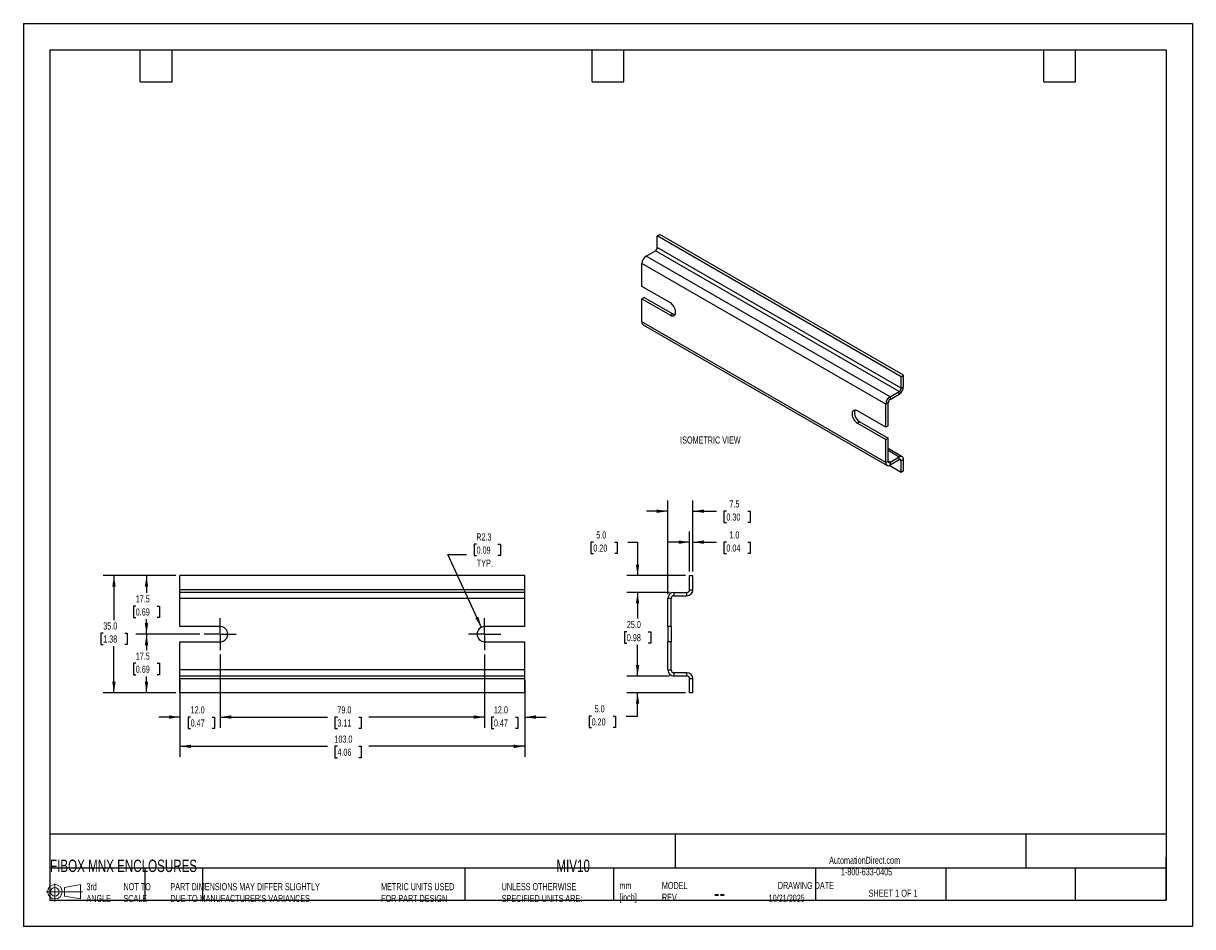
# Model space of a CAD drawing. Header units: millimetres. Extents: x 0 to 349, y 0 to 270.
import ezdxf

# ---------------------------------------------------------------- set-up
doc = ezdxf.new("R2010")
doc.units = ezdxf.units.MM
doc.linetypes.add('CENTERX2', pattern=[20.32, 12.7, -2.54, 2.54, -2.54])
doc.layers.add('CENTER', color=40, linetype='CENTERX2')
doc.layers.add('DIMENSIONS', color=140, linetype='Continuous', lineweight=25)
doc.layers.add('TEXT', color=140, linetype='Continuous', lineweight=25)
doc.styles.add('SLDTEXTSTYLE0', font='TXT', dxfattribs={"width": 0.7})
doc.styles.add('SLDTEXTSTYLE1', font='TXT', dxfattribs={"width": 0.65})
doc.dimstyles.new('SLDDIMSTYLE0', dxfattribs={"dimtxt": 2.158008, "dimasz": 3.302, "dimexe": 0, "dimexo": 0.0625, "dimgap": 0.539502, "dimtad": 0, "dimtih": 1, "dimtoh": 1, "dimdec": 1, "dimrnd": 1e-09, "dimzin": 4, "dimdsep": 46, "dimtxsty": 'SLDTEXTSTYLE0', "dimsah": 1, "dimcen": 0.09, "dimadec": 0, "dimazin": 1, "dimtfac": 1, "dimtdec": 1, "dimtmove": 0, "dimatfit": 0, "dimfxl": 0, "dimfrac": 2, "dimtolj": 1, "dimtzin": 12, "dimarcsym": 0})
doc.dimstyles.new('SLDDIMSTYLE1', dxfattribs={"dimtxt": 2.158008, "dimasz": 3.302, "dimexe": 0, "dimexo": 0.0625, "dimgap": 0.539502, "dimtad": 0, "dimtih": 1, "dimtoh": 1, "dimdec": 1, "dimrnd": 1e-09, "dimzin": 4, "dimdsep": 46, "dimtxsty": 'SLDTEXTSTYLE0', "dimsah": 1, "dimcen": 0.09, "dimadec": 0, "dimazin": 1, "dimtfac": 1, "dimtdec": 1, "dimtofl": 0, "dimtmove": 0, "dimatfit": 3, "dimfxl": 0, "dimfrac": 2, "dimtolj": 1, "dimtzin": 12, "dimarcsym": 0})
doc.dimstyles.new('SLDDIMSTYLE2', dxfattribs={"dimtxt": 2.158008, "dimasz": 3.302, "dimexe": 0, "dimexo": 0.0625, "dimgap": 0.539502, "dimtad": 0, "dimtih": 1, "dimtoh": 1, "dimdec": 1, "dimrnd": 1e-09, "dimzin": 12, "dimdsep": 46, "dimtxsty": 'SLDTEXTSTYLE0', "dimsah": 1, "dimcen": 0.09, "dimadec": 0, "dimazin": 3, "dimtfac": 1, "dimtdec": 1, "dimtofl": 0, "dimtmove": 0, "dimatfit": 3, "dimfxl": 0, "dimfrac": 2, "dimtolj": 1, "dimtzin": 12, "dimarcsym": 0})
doc.dimstyles.new('SLDDIMSTYLE3', dxfattribs={"dimtxt": 2.158008, "dimasz": 3.302, "dimexe": 0, "dimexo": 0.0625, "dimgap": 0.539502, "dimtad": 0, "dimtih": 1, "dimtoh": 1, "dimdec": 1, "dimrnd": 1e-09, "dimzin": 12, "dimdsep": 46, "dimtxsty": 'SLDTEXTSTYLE0', "dimsah": 1, "dimcen": 0, "dimadec": 0, "dimazin": 3, "dimtfac": 1, "dimtdec": 1, "dimtofl": 0, "dimtmove": 0, "dimatfit": 3, "dimfxl": 0, "dimfrac": 2, "dimtolj": 1, "dimtzin": 12, "dimarcsym": 0})
doc.dimstyles.new('SLDDIMSTYLE4', dxfattribs={"dimtxt": 2.158008, "dimasz": 3.302, "dimexe": 0, "dimexo": 0.0625, "dimgap": 0.539502, "dimtad": 0, "dimtih": 1, "dimtoh": 1, "dimdec": 1, "dimrnd": 1e-09, "dimzin": 12, "dimdsep": 46, "dimtxsty": 'SLDTEXTSTYLE0', "dimsah": 1, "dimcen": 0.09, "dimadec": 0, "dimazin": 3, "dimtfac": 1, "dimtdec": 1, "dimtmove": 0, "dimatfit": 0, "dimfxl": 0, "dimfrac": 2, "dimtolj": 1, "dimtzin": 12, "dimarcsym": 0})

# ---------------------------------------------------------------- blocks, each defined once
blk = doc.blocks.new('Block11')
at = {"color": 7, "linetype": 'Continuous', "lineweight": 18}
for p, q in [((2.59, 5.31), (2.59, 0)), ((5.48, 4.17), (10.18, 5.03)), ((5.48, 1.6), (5.48, 4.17)), ((10.18, 5.03), (10.18, 0.73)), ((0, 2.88), (10.87, 2.88)), ((5.48, 1.6), (10.18, 0.73))]:
    blk.add_line(p, q, dxfattribs=at)
for radius in [2.15, 1.29]:
    blk.add_circle((2.59, 2.88), radius, dxfattribs=at)
blk = doc.blocks.new('Block12')
at = {"color": 7, "linetype": 'Continuous'}
blk.add_blockref('Block11', (0, 0), dxfattribs=at)
blk = doc.blocks.new('_D')
at = {"layer": 'DIMENSIONS'}
for p, q in [((137.78, 81.32), (137.78, 59.44)), ((149.78, 73.61), (149.78, 59.44)), ((137.78, 62.61), (131.43, 62.61)), ((140.54, 62.61), (139.82, 62.61)), ((139.82, 62.61), (139.82, 59.18)), ((146.95, 62.61), (147.68, 62.61)), ((147.68, 62.61), (147.68, 59.18)), ((149.78, 62.61), (156.13, 62.61)), ((139.82, 59.18), (140.54, 59.18)), ((147.68, 59.18), (146.95, 59.18))]:
    blk.add_line(p, q, dxfattribs=at)
for points in [[(137.78, 62.61), (134.47, 63.12), (134.47, 62.1)], [(149.78, 62.61), (153.08, 62.1), (153.08, 63.12)]]:
    blk.add_solid(points, dxfattribs=at)
at = {"layer": 'DIMENSIONS', "char_height": 2.117, "attachment_point": 1, "style": 'SLDTEXTSTYLE0'}
for s, insert in [('12.0', (140.54, 65.82)), ('0.47', (140.54, 61.91))]:
    blk.add_mtext(s, dxfattribs=dict(at, insert=insert))
blk = doc.blocks.new('_D_1')
at = {"layer": 'DIMENSIONS'}
for p, q in [((58.78, 81.32), (58.78, 59.44)), ((137.78, 81.32), (137.78, 59.44)), ((58.78, 62.61), (90.88, 62.61)), ((93.8, 62.61), (93.08, 62.61)), ((93.08, 62.61), (93.08, 59.18)), ((100.22, 62.61), (100.94, 62.61)), ((100.94, 62.61), (100.94, 59.18)), ((137.78, 62.61), (103.14, 62.61)), ((93.08, 59.18), (93.8, 59.18)), ((100.94, 59.18), (100.22, 59.18))]:
    blk.add_line(p, q, dxfattribs=at)
for points in [[(58.78, 62.61), (62.08, 62.1), (62.08, 63.12)], [(137.78, 62.61), (134.47, 63.12), (134.47, 62.1)]]:
    blk.add_solid(points, dxfattribs=at)
at = {"layer": 'DIMENSIONS', "char_height": 2.117, "attachment_point": 1, "style": 'SLDTEXTSTYLE0'}
for s, insert in [('79.0', (93.8, 65.82)), ('3.11', (93.8, 61.91))]:
    blk.add_mtext(s, dxfattribs=dict(at, insert=insert))
blk = doc.blocks.new('_D_2')
at = {"layer": 'DIMENSIONS'}
for p, q in [((58.78, 81.32), (58.78, 59.44)), ((46.78, 73.61), (46.78, 59.44)), ((46.78, 62.61), (40.43, 62.61)), ((49.97, 62.61), (49.24, 62.61)), ((49.24, 62.61), (49.24, 59.18)), ((56.38, 62.61), (57.1, 62.61)), ((57.1, 62.61), (57.1, 59.18)), ((58.78, 62.61), (65.13, 62.61)), ((49.24, 59.18), (49.97, 59.18)), ((57.1, 59.18), (56.38, 59.18))]:
    blk.add_line(p, q, dxfattribs=at)
for points in [[(46.78, 62.61), (43.47, 63.12), (43.47, 62.1)], [(58.78, 62.61), (62.08, 62.1), (62.08, 63.12)]]:
    blk.add_solid(points, dxfattribs=at)
at = {"layer": 'DIMENSIONS', "char_height": 2.117, "attachment_point": 1, "style": 'SLDTEXTSTYLE0'}
for s, insert in [('12.0', (49.97, 65.82)), ('0.47', (49.97, 61.91))]:
    blk.add_mtext(s, dxfattribs=dict(at, insert=insert))
blk = doc.blocks.new('_D_3')
at = {"layer": 'DIMENSIONS'}
for p, q in [((46.78, 68.61), (46.78, 50.7)), ((149.78, 68.61), (149.78, 50.7)), ((46.78, 53.88), (90.88, 53.88)), ((93.8, 53.88), (93.08, 53.88)), ((93.08, 53.88), (93.08, 50.45)), ((100.22, 53.88), (100.94, 53.88)), ((100.94, 53.88), (100.94, 50.45)), ((149.78, 53.88), (103.14, 53.88)), ((93.08, 50.45), (93.8, 50.45)), ((100.94, 50.45), (100.22, 50.45))]:
    blk.add_line(p, q, dxfattribs=at)
for points in [[(46.78, 53.88), (50.08, 53.37), (50.08, 54.38)], [(149.78, 53.88), (146.47, 54.38), (146.47, 53.37)]]:
    blk.add_solid(points, dxfattribs=at)
at = {"layer": 'DIMENSIONS', "char_height": 2.117, "attachment_point": 1, "style": 'SLDTEXTSTYLE0'}
for s, insert in [('103.0', (92.91, 57.09)), ('4.06', (93.8, 53.17))]:
    blk.add_mtext(s, dxfattribs=dict(at, insert=insert))
blk = doc.blocks.new('_D_4')
at = {"layer": 'DIMENSIONS'}
for p, q in [((52.72, 87.38), (33.6, 87.38)), ((36.78, 87.38), (36.78, 82.59)), ((33.57, 78.68), (32.85, 78.68)), ((32.85, 78.68), (32.85, 75.25)), ((39.98, 78.68), (40.71, 78.68)), ((40.71, 78.68), (40.71, 75.25)), ((32.85, 75.25), (33.57, 75.25)), ((36.78, 69.88), (36.78, 74.76)), ((40.71, 75.25), (39.98, 75.25)), ((45.51, 69.88), (33.6, 69.88))]:
    blk.add_line(p, q, dxfattribs=at)
for points in [[(36.78, 87.38), (36.27, 84.07), (37.28, 84.07)], [(36.78, 69.88), (37.28, 73.18), (36.27, 73.18)]]:
    blk.add_solid(points, dxfattribs=at)
at = {"layer": 'DIMENSIONS', "char_height": 2.117, "attachment_point": 1, "style": 'SLDTEXTSTYLE0'}
for s, insert in [('17.5', (33.57, 81.89)), ('0.69', (33.57, 77.97))]:
    blk.add_mtext(s, dxfattribs=dict(at, insert=insert))
blk = doc.blocks.new('_D_5')
at = {"layer": 'DIMENSIONS'}
for p, q in [((45.51, 104.88), (33.6, 104.88)), ((36.78, 104.88), (36.78, 99.69)), ((33.57, 95.78), (32.85, 95.78)), ((32.85, 95.78), (32.85, 92.35)), ((39.98, 95.78), (40.71, 95.78)), ((40.71, 95.78), (40.71, 92.35)), ((32.85, 92.35), (33.57, 92.35)), ((36.78, 87.38), (36.78, 91.86)), ((40.71, 92.35), (39.98, 92.35)), ((52.72, 87.38), (33.6, 87.38))]:
    blk.add_line(p, q, dxfattribs=at)
for points in [[(36.78, 104.88), (36.27, 101.57), (37.28, 101.57)], [(36.78, 87.38), (37.28, 90.68), (36.27, 90.68)]]:
    blk.add_solid(points, dxfattribs=at)
at = {"layer": 'DIMENSIONS', "char_height": 2.117, "attachment_point": 1, "style": 'SLDTEXTSTYLE0'}
for s, insert in [('17.5', (33.57, 98.99)), ('0.69', (33.57, 95.07))]:
    blk.add_mtext(s, dxfattribs=dict(at, insert=insert))
blk = doc.blocks.new('_D_6')
at = {"layer": 'DIMENSIONS'}
for p, q in [((45.51, 104.88), (23.88, 104.88)), ((27.06, 104.88), (27.06, 91.6)), ((23.85, 87.69), (23.13, 87.69)), ((23.13, 87.69), (23.13, 84.26)), ((30.26, 87.69), (30.99, 87.69)), ((30.99, 87.69), (30.99, 84.26)), ((23.13, 84.26), (23.85, 84.26)), ((30.99, 84.26), (30.26, 84.26)), ((27.06, 69.88), (27.06, 83.78)), ((45.51, 69.88), (23.88, 69.88))]:
    blk.add_line(p, q, dxfattribs=at)
for points in [[(27.06, 104.88), (26.55, 101.57), (27.57, 101.57)], [(27.06, 69.88), (27.57, 73.18), (26.55, 73.18)]]:
    blk.add_solid(points, dxfattribs=at)
at = {"layer": 'DIMENSIONS', "char_height": 2.117, "attachment_point": 1, "style": 'SLDTEXTSTYLE0'}
for s, insert in [('35.0', (23.85, 90.9)), ('1.38', (23.85, 86.99))]:
    blk.add_mtext(s, dxfattribs=dict(at, insert=insert))
blk = doc.blocks.new('_D_7')
at = {"layer": 'DIMENSIONS'}
for p, q in [((135.36, 114.27), (134.63, 114.27)), ((134.63, 114.27), (134.63, 110.84)), ((141.77, 114.27), (142.5, 114.27)), ((142.5, 114.27), (142.5, 110.84)), ((136.83, 89.42), (126.77, 111.14)), ((126.77, 111.14), (132.32, 111.14)), ((134.63, 110.84), (135.36, 110.84)), ((142.5, 110.84), (141.77, 110.84))]:
    blk.add_line(p, q, dxfattribs=at)
blk.add_solid([(136.83, 89.42), (135.9, 92.63), (134.98, 92.2)], dxfattribs=at)
at = {"layer": 'DIMENSIONS', "char_height": 2.117, "attachment_point": 1, "style": 'SLDTEXTSTYLE0'}
for s, insert in [('R2.3', (135.28, 117.48)), ('0.09', (135.36, 113.57)), ('TYP.', (135.46, 109.66))]:
    blk.add_mtext(s, dxfattribs=dict(at, insert=insert))
blk = doc.blocks.new('SW_CENTERMARKSYMBOL_0')
at = {"layer": 'CENTER', "color": 0}
for p, q in [((0, 2.54), (0, 4.79)), ((-2.54, 0), (-4.79, 0)), ((0, 0), (-2.54, 0)), ((0, 0), (0, 2.54)), ((0, 0), (0, -2.54)), ((0, 0), (2.54, 0)), ((2.54, 0), (4.79, 0)), ((0, -2.54), (0, -4.79))]:
    blk.add_line(p, q, dxfattribs=at)
blk = doc.blocks.new('SW_CENTERMARKSYMBOL_1')
at = {"layer": 'CENTER', "color": 0}
for p, q in [((0, 2.54), (0, 4.79)), ((-2.54, 0), (-4.79, 0)), ((0, 0), (-2.54, 0)), ((0, 0), (0, 2.54)), ((0, 0), (0, -2.54)), ((0, 0), (2.54, 0)), ((2.54, 0), (4.79, 0)), ((0, -2.54), (0, -4.79))]:
    blk.add_line(p, q, dxfattribs=at)
blk = doc.blocks.new('_D_8')
at = {"layer": 'DIMENSIONS'}
for p, q in [((199.01, 106.15), (199.01, 118.05)), ((200.01, 106.15), (200.01, 118.05)), ((199.01, 114.88), (192.66, 114.88)), ((200.01, 114.88), (207.07, 114.88)), ((210, 114.88), (209.27, 114.88)), ((209.27, 114.88), (209.27, 111.45)), ((216.41, 114.88), (217.13, 114.88)), ((217.13, 114.88), (217.13, 111.45)), ((209.27, 111.45), (210, 111.45)), ((217.13, 111.45), (216.41, 111.45))]:
    blk.add_line(p, q, dxfattribs=at)
for points in [[(199.01, 114.88), (195.71, 115.38), (195.71, 114.37)], [(200.01, 114.88), (203.31, 114.37), (203.31, 115.38)]]:
    blk.add_solid(points, dxfattribs=at)
at = {"layer": 'DIMENSIONS', "char_height": 2.117, "attachment_point": 1, "style": 'SLDTEXTSTYLE0'}
for s, insert in [('1.0', (210.89, 118.09)), ('0.04', (210, 114.17))]:
    blk.add_mtext(s, dxfattribs=dict(at, insert=insert))
blk = doc.blocks.new('_D_9')
at = {"layer": 'DIMENSIONS'}
for p, q in [((192.51, 99.35), (192.51, 127.31)), ((200.01, 106.15), (200.01, 127.31)), ((192.51, 124.13), (186.16, 124.13)), ((200.01, 124.13), (207.07, 124.13)), ((210, 124.13), (209.27, 124.13)), ((209.27, 124.13), (209.27, 120.7)), ((216.41, 124.13), (217.13, 124.13)), ((217.13, 124.13), (217.13, 120.7)), ((209.27, 120.7), (210, 120.7)), ((217.13, 120.7), (216.41, 120.7))]:
    blk.add_line(p, q, dxfattribs=at)
for points in [[(192.51, 124.13), (189.21, 124.64), (189.21, 123.62)], [(200.01, 124.13), (203.31, 123.62), (203.31, 124.64)]]:
    blk.add_solid(points, dxfattribs=at)
at = {"layer": 'DIMENSIONS', "char_height": 2.117, "attachment_point": 1, "style": 'SLDTEXTSTYLE0'}
for s, insert in [('7.5', (210.89, 127.34)), ('0.30', (210, 123.43))]:
    blk.add_mtext(s, dxfattribs=dict(at, insert=insert))
blk = doc.blocks.new('_D_10')
at = {"layer": 'DIMENSIONS'}
for p, q in [((170.25, 114.88), (169.52, 114.88)), ((169.52, 114.88), (169.52, 111.45)), ((176.66, 114.88), (177.38, 114.88)), ((177.38, 114.88), (177.38, 111.45)), ((180.55, 114.88), (183.46, 114.88)), ((183.46, 114.88), (183.46, 104.88)), ((169.52, 111.45), (170.25, 111.45)), ((177.38, 111.45), (176.66, 111.45)), ((197.74, 104.88), (180.28, 104.88)), ((193.04, 99.88), (180.28, 99.88)), ((183.46, 99.88), (183.46, 93.53))]:
    blk.add_line(p, q, dxfattribs=at)
for points in [[(183.46, 104.88), (183.96, 108.18), (182.95, 108.18)], [(183.46, 99.88), (182.95, 96.57), (183.96, 96.57)]]:
    blk.add_solid(points, dxfattribs=at)
at = {"layer": 'DIMENSIONS', "char_height": 2.117, "attachment_point": 1, "style": 'SLDTEXTSTYLE0'}
for s, insert in [('5.0', (171.14, 118.09)), ('0.20', (170.25, 114.17))]:
    blk.add_mtext(s, dxfattribs=dict(at, insert=insert))
blk = doc.blocks.new('_D_11')
at = {"layer": 'DIMENSIONS'}
for p, q in [((193.04, 99.88), (180.28, 99.88)), ((183.46, 99.88), (183.46, 92.02)), ((180.25, 88.11), (179.52, 88.11)), ((179.52, 88.11), (179.52, 84.68)), ((186.66, 88.11), (187.39, 88.11)), ((187.39, 88.11), (187.39, 84.68)), ((179.52, 84.68), (180.25, 84.68)), ((183.46, 74.88), (183.46, 84.2)), ((187.39, 84.68), (186.66, 84.68)), ((193.04, 74.88), (180.28, 74.88))]:
    blk.add_line(p, q, dxfattribs=at)
for points in [[(183.46, 99.88), (182.95, 96.57), (183.96, 96.57)], [(183.46, 74.88), (183.96, 78.18), (182.95, 78.18)]]:
    blk.add_solid(points, dxfattribs=at)
at = {"layer": 'DIMENSIONS', "char_height": 2.117, "attachment_point": 1, "style": 'SLDTEXTSTYLE0'}
for s, insert in [('25.0', (180.25, 91.32)), ('0.98', (180.25, 87.41))]:
    blk.add_mtext(s, dxfattribs=dict(at, insert=insert))
blk = doc.blocks.new('_D_12')
at = {"layer": 'DIMENSIONS'}
for p, q in [((183.46, 74.88), (183.46, 81.23)), ((193.04, 74.88), (180.28, 74.88)), ((197.74, 69.88), (180.28, 69.88)), ((183.46, 62.92), (183.46, 69.88)), ((169.72, 62.92), (168.99, 62.92)), ((168.99, 62.92), (168.99, 59.49)), ((176.13, 62.92), (176.85, 62.92)), ((176.85, 62.92), (176.85, 59.49)), ((180.02, 62.92), (183.46, 62.92)), ((168.99, 59.49), (169.72, 59.49)), ((176.85, 59.49), (176.13, 59.49))]:
    blk.add_line(p, q, dxfattribs=at)
for points in [[(183.46, 74.88), (183.96, 78.18), (182.95, 78.18)], [(183.46, 69.88), (182.95, 66.57), (183.96, 66.57)]]:
    blk.add_solid(points, dxfattribs=at)
at = {"layer": 'DIMENSIONS', "char_height": 2.117, "attachment_point": 1, "style": 'SLDTEXTSTYLE0'}
for s, insert in [('5.0', (170.61, 66.13)), ('0.20', (169.72, 62.22))]:
    blk.add_mtext(s, dxfattribs=dict(at, insert=insert))

msp = doc.modelspace()

# ---------------------------------------------------------------- linework, layer by layer
at = {"color": 7, "linetype": 'Continuous'}
for p, q in [((0, 269.88), (0, 0)), ((0, 269.88), (349.25, 269.88)), ((349.25, 269.88), (349.25, 0)), ((349.25, 0), (0, 0))]:
    msp.add_line(p, q, dxfattribs=at)
for p, q in [((189.36, 206.36), (190.07, 206.77)), ((262.2, 164.31), (189.36, 206.36)), ((189.36, 202.93), (189.36, 206.36)), ((262.9, 164.72), (190.07, 206.77)), ((262.2, 160.88), (189.36, 202.93)), ((186.04, 200.36), (188.8, 201.95)), ((258.87, 158.31), (186.04, 200.36)), ((261.63, 159.9), (188.8, 201.95)), ((257.6, 156.11), (184.77, 198.15)), ((184.77, 191.25), (184.77, 198.15)), ((193.25, 186.35), (184.77, 191.25)), ((185.48, 187.99), (184.77, 187.58)), ((184.77, 180.68), (184.77, 187.58)), ((184.77, 187.58), (193.25, 182.68)), ((185.48, 187.99), (193.96, 183.09)), ((193.96, 183.09), (193.25, 182.68)), ((257.6, 138.63), (184.77, 180.68)), ((185.14, 179.85), (257.97, 137.81)), ((262.2, 164.31), (262.9, 164.72)), ((262.2, 160.88), (262.2, 164.31)), ((262.9, 161.29), (262.9, 164.72)), ((262.2, 160.88), (262.9, 161.29)), ((258.87, 158.31), (261.63, 159.9)), ((258.87, 157.5), (261.63, 159.09)), ((258.87, 158.31), (258.87, 157.5)), ((261.63, 159.09), (261.63, 159.9)), ((257.6, 149.21), (249.12, 154.11)), ((258.31, 156.52), (257.6, 156.11)), ((257.6, 149.21), (257.6, 156.11)), ((258.31, 149.62), (258.31, 156.52)), ((249.82, 150.84), (249.12, 150.43)), ((249.12, 150.43), (257.6, 145.53)), ((249.82, 150.84), (258.31, 145.94)), ((258.31, 149.62), (257.6, 149.21)), ((258.31, 145.94), (257.6, 145.53)), ((257.6, 138.63), (257.6, 145.53)), ((258.31, 139.04), (258.31, 145.94)), ((262.53, 140.4), (258.31, 142.83)), ((261.63, 140.31), (258.31, 142.23)), ((261.63, 140.31), (258.87, 138.72)), ((261.63, 139.49), (261.63, 140.31)), ((257.6, 138.63), (258.31, 139.04)), ((258.87, 138.72), (258.31, 139.04)), ((262.2, 135.73), (258.64, 137.79)), ((261.63, 139.49), (258.87, 137.9)), ((258.87, 138.72), (258.87, 137.9)), ((262.2, 139.16), (261.63, 139.49)), ((262.9, 139.57), (262.2, 139.16)), ((262.2, 135.73), (262.2, 139.16)), ((262.9, 136.14), (262.9, 139.57)), ((262.9, 136.14), (262.2, 135.73)), ((149.78, 104.88), (46.78, 104.88)), ((46.78, 100.68), (46.78, 104.88)), ((149.78, 100.68), (149.78, 104.88)), ((199.01, 104.88), (200.01, 104.88)), ((199.01, 100.68), (199.01, 104.88)), ((200.01, 100.68), (200.01, 104.88)), ((149.78, 100.68), (46.78, 100.68)), ((46.78, 99.88), (46.78, 100.68)), ((149.78, 99.88), (46.78, 99.88)), ((46.78, 98.08), (46.78, 99.88)), ((46.78, 89.63), (46.78, 98.08)), ((149.78, 98.08), (46.78, 98.08)), ((149.78, 99.88), (149.78, 100.68)), ((149.78, 98.08), (149.78, 99.88)), ((149.78, 89.63), (149.78, 98.08)), ((193.51, 98.08), (192.51, 98.08)), ((192.51, 89.63), (192.51, 98.08)), ((193.51, 89.63), (193.51, 98.08)), ((194.31, 99.88), (194.31, 98.88)), ((194.31, 99.88), (198.21, 99.88)), ((194.31, 98.88), (198.21, 98.88)), ((198.21, 98.88), (198.21, 99.88)), ((199.01, 100.68), (200.01, 100.68)), ((58.78, 89.63), (46.78, 89.63)), ((149.78, 89.63), (137.78, 89.63)), ((193.51, 89.63), (192.51, 89.63)), ((192.51, 89.63), (192.51, 85.13)), ((193.51, 89.63), (193.51, 85.13)), ((46.78, 76.68), (46.78, 85.13)), ((46.78, 85.13), (58.78, 85.13)), ((137.78, 85.13), (149.78, 85.13)), ((149.78, 76.68), (149.78, 85.13)), ((193.51, 85.13), (192.51, 85.13)), ((192.51, 76.68), (192.51, 85.13)), ((193.51, 76.68), (193.51, 85.13)), ((149.78, 76.68), (46.78, 76.68)), ((46.78, 74.88), (46.78, 76.68)), ((149.78, 74.88), (46.78, 74.88)), ((46.78, 74.08), (46.78, 74.88)), ((149.78, 74.08), (46.78, 74.08)), ((46.78, 69.88), (46.78, 74.08)), ((149.78, 74.88), (149.78, 76.68)), ((149.78, 74.08), (149.78, 74.88)), ((149.78, 69.88), (149.78, 74.08)), ((192.51, 76.68), (193.51, 76.68)), ((194.31, 75.88), (194.31, 74.88)), ((198.21, 75.88), (194.31, 75.88)), ((198.21, 74.88), (194.31, 74.88)), ((198.21, 74.88), (198.21, 75.88)), ((199.01, 69.88), (199.01, 74.08)), ((200.01, 74.08), (199.01, 74.08)), ((200.01, 69.88), (200.01, 74.08)), ((149.78, 69.88), (46.78, 69.88)), ((200.01, 69.88), (199.01, 69.88))]:
    msp.add_line(p, q)
at = {"flags": 128}
for points in [[(193.25, 182.68), (193.55, 182.54), (193.83, 182.47), (194.09, 182.47), (194.33, 182.54), (194.52, 182.68), (194.68, 182.88), (194.78, 183.13), (194.84, 183.43), (194.84, 183.77), (194.78, 184.14), (194.68, 184.51), (194.52, 184.89), (194.33, 185.26), (194.09, 185.6), (193.83, 185.9), (193.55, 186.15), (193.25, 186.35)], [(249.12, 154.11), (248.82, 154.24), (248.54, 154.31), (248.28, 154.31), (248.04, 154.25), (247.85, 154.11), (247.69, 153.91), (247.59, 153.66), (247.53, 153.35), (247.53, 153.01), (247.59, 152.65), (247.69, 152.27), (247.85, 151.9), (248.04, 151.53), (248.28, 151.19), (248.54, 150.89), (248.82, 150.63), (249.12, 150.43)]]:
    msp.add_lwpolyline(points, dxfattribs=at)
for centre, radius, start, end in [((188.14, 202.99), 1.23, 302.6055, 357.3945), ((187.53, 198.03), 2.77, 122.6055, 177.3945), ((194.71, 184.28), 1.41, 237.8085, 268.4295), ((185.65, 180.58), 0.887, 173.7012, 234.9867), ((260.14, 161.42), 2.77, 302.6055, 357.3945), ((260.97, 160.94), 1.23, 302.6055, 357.3945), ((260.36, 155.98), 2.77, 122.6055, 177.3945), ((259.54, 156.46), 1.23, 122.6055, 177.3945), ((251.25, 153.46), 2.98, 163.098, 241.3044), ((262.13, 139.7), 0.786, 350.786, 129.2033), ((258.38, 138.51), 0.786, 170.786, 309.2033), ((258.65, 138.99), 0.349, 170.786, 309.2033), ((261.85, 139.22), 0.349, 350.786, 129.2033), ((194.31, 98.08), 1.8, 90, 180), ((194.31, 98.08), 0.8, 90, 180), ((198.21, 100.68), 1.8, 270, 0), ((198.21, 100.68), 0.8, 270, 0), ((58.78, 87.38), 2.25, 270, 90), ((137.78, 87.38), 2.25, 90, 270), ((194.31, 76.68), 1.8, 180, 270), ((194.31, 76.68), 0.8, 180, 270), ((198.21, 74.08), 1.8, 0, 90), ((198.21, 74.08), 0.8, 0, 90)]:
    msp.add_arc(centre, radius, start, end)
at = {"layer": 'TEXT'}
for p, q in [((7.94, 261.94), (341.31, 261.94)), ((7.94, 261.94), (7.94, 7.94)), ((34.92, 252.41), (34.92, 261.94)), ((44.45, 252.41), (44.45, 261.94)), ((169.86, 252.41), (169.86, 261.94)), ((179.39, 252.41), (179.39, 261.94)), ((341.31, 261.94), (341.31, 7.94)), ((304.8, 252.41), (304.8, 261.94)), ((314.32, 252.41), (314.32, 261.94)), ((34.92, 252.41), (44.45, 252.41)), ((169.86, 252.41), (179.39, 252.41)), ((304.8, 252.41), (314.32, 252.41)), ((341.31, 27.66), (7.94, 27.66)), ((194.7, 27.66), (194.7, 17.46)), ((299.47, 27.66), (299.47, 17.46)), ((341.31, 7.94), (341.31, 20.64)), ((341.31, 17.46), (7.94, 17.46)), ((36.31, 17.46), (36.31, 7.94)), ((53.55, 17.46), (53.55, 7.94)), ((131.86, 17.46), (131.86, 7.94)), ((176.25, 17.46), (176.25, 7.94)), ((236.63, 17.46), (236.63, 7.94)), ((275.58, 17.46), (275.58, 7.94)), ((314.19, 17.46), (314.19, 7.94)), ((7.94, 7.94), (341.31, 7.94))]:
    msp.add_line(p, q, dxfattribs=at)

# ---------------------------------------------------------------- block references
at = {"layer": 'CENTER'}
for name, p in [('SW_CENTERMARKSYMBOL_1', (58.78, 87.38)), ('SW_CENTERMARKSYMBOL_0', (137.78, 87.38))]:
    msp.add_blockref(name, p, dxfattribs=at)
at = {"layer": 'TEXT'}
msp.add_blockref('Block12', (6.84, 7.55), dxfattribs=at)

# ---------------------------------------------------------------- texts
at = {"color": 179, "linetype": 'Continuous', "lineweight": 18, "char_height": 2.1167, "attachment_point": 1, "style": 'SLDTEXTSTYLE0'}
for s, insert in [('AutomationDirect.com', (240.69, 20.88)), ('1-800-633-0405', (244.19, 17.44))]:
    msp.add_mtext(s, dxfattribs=dict(at, insert=insert))
at = {"layer": 'DIMENSIONS', "insert": (196.18, 146.45), "char_height": 2.1167, "attachment_point": 1, "style": 'SLDTEXTSTYLE0'}
msp.add_mtext('ISOMETRIC VIEW', dxfattribs=at)
at = {"layer": 'TEXT'}
for s, insert, char_height, attachment_point, style in [('FIBOX MNX ENCLOSURES', (7.97, 20.02), 3.7042, 1, 'SLDTEXTSTYLE0'), ('MIV10', (159.21, 20.02), 3.704, 1, 'SLDTEXTSTYLE0'), ('3rd^JANGLE', (18.85, 13), 2.117, 1, 'SLDTEXTSTYLE0'), ('NOT TO^JSCALE', (29.91, 13), 2.1167, 1, 'SLDTEXTSTYLE0'), ("PART DIMENSIONS MAY DIFFER SLIGHTLY ^JDUE TO MANUFACTURER'S VARIANCES", (43.91, 13), 2.1167, 1, 'SLDTEXTSTYLE0'), ('METRIC UNITS USED ^JFOR PART DESIGN', (106.85, 13), 2.1167, 1, 'SLDTEXTSTYLE0'), ('UNLESS OTHERWISE ^JSPECIFIED UNITS ARE:', (142.87, 13), 2.1167, 1, 'SLDTEXTSTYLE0'), ('mm^J[inch]', (178.06, 13.33), 2.117, 1, 'SLDTEXTSTYLE0'), ('MODEL ^JREV.', (190.73, 13.36), 2.1167, 1, 'SLDTEXTSTYLE0'), ('DRAWING DATE', (233.73, 13.36), 2.1167, 2, 'SLDTEXTSTYLE0'), ('SHEET 1 OF 1', (252.44, 11.05), 2.1167, 1, 'SLDTEXTSTYLE1'), ('--', (206.3, 12.73), 5.292, 1, 'SLDTEXTSTYLE0'), ('10/21/2025', (222.61, 9.54), 2.117, 1, 'SLDTEXTSTYLE0')]:
    msp.add_mtext(s, dxfattribs=dict(at, insert=insert, char_height=char_height, attachment_point=attachment_point, style=style))

# ---------------------------------------------------------------- dimensions: what is measured, and where the dimension line sits
at = {"layer": 'DIMENSIONS'}
for base, p1, p2, dimstyle, picture, middle in [((192.51, 124.13), (200.01, 104.88), (192.51, 98.08), 'SLDDIMSTYLE4', '_D_9', (213.2, 124.13)), ((200.01, 114.88), (199.01, 104.88), (200.01, 104.88), 'SLDDIMSTYLE0', '_D_8', (213.2, 114.88)), ((58.78, 62.61), (137.78, 82.59), (58.78, 82.59), 'SLDDIMSTYLE1', '_D_1', (97.01, 62.61)), ((149.78, 62.61), (137.78, 82.59), (149.78, 74.88), 'SLDDIMSTYLE0', '_D', (143.75, 62.61)), ((46.78, 53.88), (149.78, 69.88), (46.78, 69.88), 'SLDDIMSTYLE1', '_D_3', (97.01, 53.88))]:
    dim = msp.add_linear_dim(base=base, p1=p1, p2=p2, dimstyle=dimstyle, dxfattribs=at)
    dim.commit()
    dim.dimension.update_dxf_attribs({"geometry": picture, "text_midpoint": middle, "dimtype": 160})
dim = msp.add_radius_dim(center=(137.7765, 87.3754), mpoint=(136.8306, 89.4169), text='<>\\PTYP.', dimstyle='SLDDIMSTYLE3', dxfattribs=at)
dim.commit()
dim.dimension.update_dxf_attribs({"geometry": '_D_7', "text_midpoint": (138.5656, 112.2526), "dimtype": 164})
for base, p1, p2, angle, dimstyle, picture, middle in [((183.46, 99.88), (199.01, 104.88), (194.31, 99.88), 90, 'SLDDIMSTYLE0', '_D_10', (183.46, 114.88)), ((27.06, 69.88), (46.78, 104.88), (46.78, 69.88), 90, 'SLDDIMSTYLE1', '_D_6', (27.06, 87.69)), ((36.78, 104.88), (53.99, 87.38), (46.78, 104.88), 90, 'SLDDIMSTYLE2', '_D_5', (36.78, 95.78)), ((183.46, 74.88), (194.31, 99.88), (194.31, 74.88), 90, 'SLDDIMSTYLE1', '_D_11', (183.46, 88.11)), ((36.78, 69.88), (53.99, 87.38), (46.78, 69.88), 90, 'SLDDIMSTYLE2', '_D_4', (36.78, 78.68)), ((46.78, 62.61), (58.78, 82.59), (46.78, 74.88), 0, 'SLDDIMSTYLE0', '_D_2', (53.17, 62.61)), ((183.46, 69.88), (194.31, 74.88), (199.01, 69.88), 90, 'SLDDIMSTYLE0', '_D_12', (183.46, 62.92))]:
    dim = msp.add_linear_dim(base=base, p1=p1, p2=p2, angle=angle, dimstyle=dimstyle, dxfattribs=at)
    dim.commit()
    dim.dimension.update_dxf_attribs({"geometry": picture, "text_midpoint": middle, "dimtype": 160})

doc.saveas('drawing.dxf')
